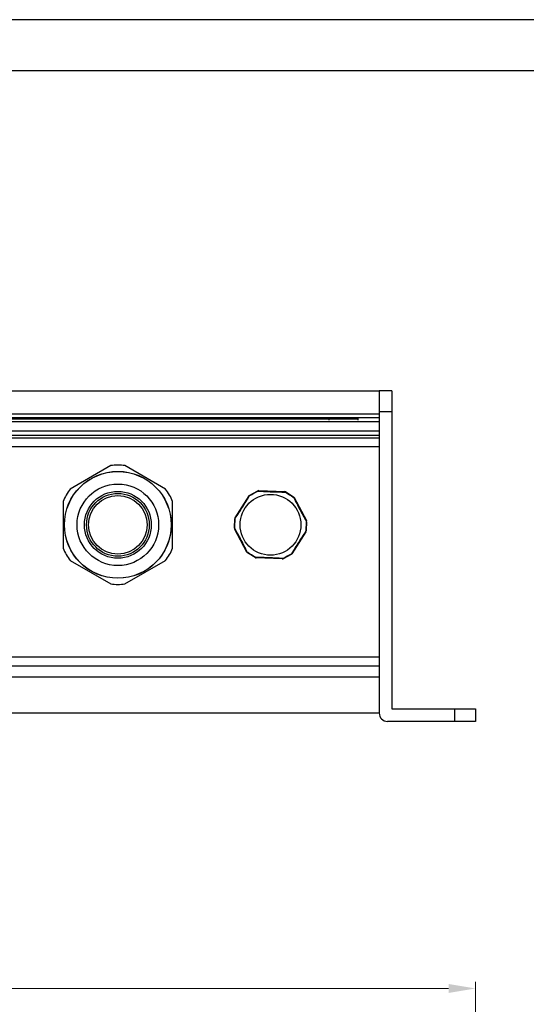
# Model space of a CAD drawing. Header units: millimetres. Extents: x -6552 to -4132, y 482 to 1483.
# Tile 18 of 80: x -6186 to -6065, y 936 to 1171. Entities that reach past the tile are written whole.
import ezdxf

# ---------------------------------------------------------------- set-up
doc = ezdxf.new("R2010")
doc.units = ezdxf.units.MM
doc.header["$LTSCALE"] = 16.335
doc.header["$PDMODE"] = 3
doc.header["$PDSIZE"] = 0.3125
doc.layers.get('0').update_dxf_attribs({"linetype": 'CONTINUOUS'})
doc.layers.get('Defpoints').update_dxf_attribs({"linetype": 'CONTINUOUS'})
for name, color, linetype in [('02___PRT_ALL_AXES', 7, 'CONTINUOUS'), ('1', 7, 'CONTINUOUS'), ('AXES', 7, 'CONTINUOUS')]:
    doc.layers.add(name, color=color, linetype=linetype)
doc.styles.add('simplex', font='simplex.shx')
doc.dimstyles.new('YanXiu', dxfattribs={"dimtxt": 2.5, "dimasz": 2.2, "dimexe": 0.66, "dimexo": 0.66, "dimgap": 0.66, "dimtad": 0, "dimtoh": 1, "dimdec": 1, "dimdsep": 46, "dimtxsty": 'simplex', "dimcen": 0, "dimclrd": 4, "dimclre": 4, "dimclrt": 42, "dimazin": 2, "dimtfac": 1, "dimtdec": 1, "dimtofl": 0, "dimtmove": 0, "dimatfit": 3, "dimfxl": 1, "dimlwd": 5, "dimlwe": 5, "dimarcsym": 0})

# ---------------------------------------------------------------- blocks, each defined once
blk = doc.blocks.new('*D19')
at = {"color": 4, "lineweight": 5, "transparency": 16777216}
for p, q in [((-6472.84, 902), (-6472.84, 941.17)), ((-6466.44, 939.57), (-6286.53, 939.57)), ((-6083.24, 939.57), (-6263.14, 939.57)), ((-6076.84, 902), (-6076.84, 941.17))]:
    blk.add_line(p, q, dxfattribs=at)
at = {"color": 4, "transparency": 16777216}
for points in [[(-6466.44, 940.64), (-6466.44, 938.5), (-6472.84, 939.57)], [(-6083.24, 940.64), (-6083.24, 938.5), (-6076.84, 939.57)]]:
    blk.add_solid(points, dxfattribs=at)
at = {"layer": 'Defpoints', "color": 0, "transparency": 16777216}
for p in [(-6472.84, 939.57), (-6472.84, 900.4), (-6076.84, 900.4)]:
    blk.add_point(p, dxfattribs=at)
at = {"color": 42, "transparency": 16777216, "insert": (-6274.84, 939.57), "char_height": 8, "attachment_point": 5, "style": 'simplex'}
blk.add_mtext('396', dxfattribs=at)
blk = doc.blocks.new('AAXXX')
at = {"layer": '1'}
for p, q in [((-2141.569, 350.671), (-2223.646, 350.671)), ((-2222.681, 349.645), (-2142.534, 349.645))]:
    blk.add_line(p, q, dxfattribs=at)

msp = doc.modelspace()

# ---------------------------------------------------------------- linework, layer by layer
at = {"color": 7, "linetype": 'Continuous'}
for p, q in [((-6096.84, 1082.44), (-6099.84, 1082.44)), ((-6099.84, 1082.44), (-6099.84, 1005.44)), ((-6096.84, 1082.44), (-6096.84, 1006.44)), ((-6449.84, 1076.96), (-6099.84, 1076.96)), ((-6449.84, 1076.06), (-6099.84, 1076.06)), ((-6111.84, 1075.44), (-6111.84, 1076.06)), ((-6096.84, 1077.44), (-6099.84, 1077.44)), ((-6449.84, 1075.14), (-6099.84, 1075.14)), ((-6444.84, 1075.79), (-6104.84, 1075.79)), ((-6099.84, 1072.86), (-6449.84, 1072.86)), ((-6099.84, 1071.81), (-6449.84, 1071.81)), ((-6449.84, 1071.25), (-6099.84, 1071.25)), ((-6449.84, 1069.13), (-6099.84, 1069.13)), ((-6164.03, 1064.59), (-6173.74, 1058.98)), ((-6150.93, 1058.98), (-6160.64, 1064.59)), ((-6134.31, 1052.1), (-6130.98, 1057.38)), ((-6130.79, 1057.56), (-6128.9, 1058.55)), ((-6128.64, 1058.61), (-6122.4, 1058.37)), ((-6122.15, 1058.29), (-6120.34, 1057.15)), ((-6175.44, 1056.05), (-6175.44, 1044.84)), ((-6149.24, 1044.84), (-6149.24, 1056.05)), ((-6120.17, 1056.96), (-6117.26, 1051.43)), ((-6134.47, 1049.71), (-6134.39, 1051.85)), ((-6117.2, 1051.18), (-6117.29, 1049.04)), ((-6131.51, 1043.93), (-6134.42, 1049.46)), ((-6117.36, 1048.79), (-6120.7, 1043.51)), ((-6129.52, 1042.6), (-6131.33, 1043.74)), ((-6120.89, 1043.33), (-6122.78, 1042.33)), ((-6173.74, 1041.9), (-6164.03, 1036.29)), ((-6160.64, 1036.29), (-6150.93, 1041.9)), ((-6123.03, 1042.28), (-6129.27, 1042.52)), ((-6099.84, 1018.76), (-6449.84, 1018.76)), ((-6099.84, 1016.64), (-6449.84, 1016.64)), ((-6096.84, 1006.44), (-6076.84, 1006.44)), ((-6081.84, 1006.44), (-6081.84, 1003.44)), ((-6076.84, 1006.44), (-6076.84, 1003.44)), ((-6076.84, 1003.44), (-6097.84, 1003.44))]:
    msp.add_line(p, q, dxfattribs=at)
for radius in [12.78, 12.75, 9.75, 8, 7.5]:
    msp.add_circle((-6162.34, 1050.44), radius, dxfattribs=at)
for centre, radius, start, end in [((-6162.34, 1050.44), 14.25, 83.1763, 96.8237), ((-6162.34, 1050.44), 14.25, 143.1763, 156.8237), ((-6162.34, 1050.44), 14.25, 23.1763, 36.8237), ((-6130.56, 1057.11), 0.5, 117.756, 147.756), ((-6180.18, 1153.71), 108.19, 297.1817, 298.3304), ((-6128.66, 1058.11), 0.5, 87.756, 117.756), ((-6122.42, 1057.87), 0.5, 57.756, 87.756), ((-6063.58, 1149.14), 108.19, 237.1817, 238.3304), ((-6120.61, 1056.72), 0.5, 27.756, 57.756), ((-6133.89, 1051.83), 0.5, 147.756, 177.756), ((-6244, 1055.08), 109.75, 357.1848, 357.751), ((-6242.53, 1055.01), 108.28, 357.7572, 358.3311), ((-6009.15, 1045.87), 108.28, 177.7572, 178.3311), ((-6007.68, 1045.8), 109.75, 177.1848, 177.751), ((-6117.7, 1051.2), 0.5, 357.756, 27.756), ((-6133.97, 1049.69), 0.5, 177.756, 207.756), ((-6117.79, 1049.06), 0.5, 327.756, 357.756), ((-6162.34, 1050.44), 14.25, 203.1763, 216.8237), ((-6162.34, 1050.44), 14.25, 323.1763, 336.8237), ((-6131.06, 1044.16), 0.5, 207.756, 237.756), ((-6188.1, 951.74), 108.19, 57.1817, 58.3304), ((-6071.49, 947.17), 108.19, 117.1817, 118.3304), ((-6121.12, 1043.77), 0.5, 297.756, 327.756), ((-6129.25, 1043.02), 0.5, 237.756, 267.756), ((-6123.01, 1042.78), 0.5, 267.756, 297.756), ((-6162.34, 1050.44), 14.25, 263.1763, 276.8237), ((-6097.84, 1005.44), 2, 180, 270)]:
    msp.add_arc(centre, radius, start, end, dxfattribs=at)
for points, knots in [([(-6134.25, 1052.01), (-6133.96, 1052.45), (-6133.38, 1053.32), (-6132.52, 1054.66), (-6131.68, 1056.01), (-6131.14, 1056.91), (-6130.88, 1057.36)], [0, 0, 0, 0, 0.248486, 0.499993, 0.751498, 1, 1, 1, 1]), ([(-6130.98, 1057.38), (-6130.98, 1057.38), (-6130.97, 1057.39), (-6130.96, 1057.39), (-6130.94, 1057.38), (-6130.91, 1057.38), (-6130.89, 1057.37), (-6130.88, 1057.36)], [0, 0, 0, 0, 0.124832, 0.215907, 0.329882, 0.625709, 1, 1, 1, 1]), ([(-6130.88, 1057.36), (-6130.86, 1057.38), (-6130.83, 1057.43), (-6130.78, 1057.46), (-6130.76, 1057.47)], [0, 0, 0, 0, 0.496201, 1, 1, 1, 1]), ([(-6130.79, 1057.56), (-6130.79, 1057.56), (-6130.79, 1057.55), (-6130.79, 1057.55), (-6130.79, 1057.54), (-6130.78, 1057.53), (-6130.77, 1057.5), (-6130.77, 1057.48), (-6130.76, 1057.47)], [0, 0, 0, 0, 0.028054, 0.08218, 0.166289, 0.280297, 0.592316, 1, 1, 1, 1]), ([(-6128.9, 1058.55), (-6128.89, 1058.55), (-6128.89, 1058.55), (-6128.89, 1058.55), (-6128.88, 1058.54), (-6128.87, 1058.53), (-6128.86, 1058.51), (-6128.85, 1058.49), (-6128.84, 1058.48)], [0, 0, 0, 0, 0.028047, 0.082158, 0.166255, 0.280257, 0.592283, 1, 1, 1, 1]), ([(-6128.84, 1058.48), (-6128.82, 1058.49), (-6128.77, 1058.51), (-6128.71, 1058.51), (-6128.69, 1058.51)], [0, 0, 0, 0, 0.503799, 1, 1, 1, 1]), ([(-6128.64, 1058.61), (-6128.65, 1058.61), (-6128.66, 1058.6), (-6128.66, 1058.59), (-6128.67, 1058.58), (-6128.68, 1058.55), (-6128.68, 1058.53), (-6128.69, 1058.51)], [0, 0, 0, 0, 0.124827, 0.215904, 0.329882, 0.625712, 1, 1, 1, 1]), ([(-6128.69, 1058.51), (-6128.16, 1058.48), (-6127.11, 1058.41), (-6125.53, 1058.34), (-6123.94, 1058.29), (-6122.89, 1058.27), (-6122.36, 1058.27)], [0, 0, 0, 0, 0.248487, 0.5, 0.751513, 1, 1, 1, 1]), ([(-6122.4, 1058.37), (-6122.4, 1058.36), (-6122.39, 1058.36), (-6122.38, 1058.35), (-6122.38, 1058.33), (-6122.37, 1058.3), (-6122.37, 1058.28), (-6122.36, 1058.27)], [0, 0, 0, 0, 0.124832, 0.215907, 0.329882, 0.625709, 1, 1, 1, 1]), ([(-6122.36, 1058.27), (-6122.34, 1058.27), (-6122.29, 1058.26), (-6122.24, 1058.23), (-6122.21, 1058.22)], [0, 0, 0, 0, 0.496201, 1, 1, 1, 1]), ([(-6122.15, 1058.29), (-6122.16, 1058.29), (-6122.16, 1058.29), (-6122.16, 1058.28), (-6122.17, 1058.28), (-6122.18, 1058.27), (-6122.19, 1058.25), (-6122.21, 1058.23), (-6122.21, 1058.22)], [0, 0, 0, 0, 0.028054, 0.08218, 0.166289, 0.280297, 0.592316, 1, 1, 1, 1]), ([(-6120.34, 1057.15), (-6120.34, 1057.15), (-6120.34, 1057.14), (-6120.34, 1057.14), (-6120.35, 1057.13), (-6120.35, 1057.12), (-6120.36, 1057.09), (-6120.37, 1057.07), (-6120.38, 1057.06)], [0, 0, 0, 0, 0.028047, 0.082158, 0.166255, 0.280257, 0.592283, 1, 1, 1, 1]), ([(-6120.38, 1057.06), (-6120.36, 1057.05), (-6120.32, 1057.01), (-6120.29, 1056.97), (-6120.27, 1056.95)], [0, 0, 0, 0, 0.503799, 1, 1, 1, 1]), ([(-6120.17, 1056.96), (-6120.17, 1056.96), (-6120.18, 1056.96), (-6120.19, 1056.97), (-6120.21, 1056.96), (-6120.24, 1056.96), (-6120.26, 1056.95), (-6120.27, 1056.95)], [0, 0, 0, 0, 0.124826, 0.215903, 0.329881, 0.625712, 1, 1, 1, 1]), ([(-6120.27, 1056.95), (-6120.04, 1056.48), (-6119.57, 1055.53), (-6118.85, 1054.12), (-6118.1, 1052.73), (-6117.58, 1051.8), (-6117.33, 1051.35)], [0, 0, 0, 0, 0.248503, 0.500007, 0.751513, 1, 1, 1, 1]), ([(-6134.39, 1051.85), (-6134.39, 1051.85), (-6134.39, 1051.85), (-6134.38, 1051.85), (-6134.37, 1051.86), (-6134.36, 1051.86), (-6134.33, 1051.86), (-6134.31, 1051.86), (-6134.3, 1051.86)], [0, 0, 0, 0, 0.028047, 0.082158, 0.166255, 0.280257, 0.592283, 1, 1, 1, 1]), ([(-6134.31, 1052.1), (-6134.31, 1052.09), (-6134.31, 1052.08), (-6134.31, 1052.07), (-6134.3, 1052.06), (-6134.28, 1052.04), (-6134.26, 1052.02), (-6134.25, 1052.01)], [0, 0, 0, 0, 0.124827, 0.215904, 0.329882, 0.625712, 1, 1, 1, 1]), ([(-6134.3, 1051.86), (-6134.3, 1051.89), (-6134.29, 1051.94), (-6134.27, 1051.99), (-6134.25, 1052.01)], [0, 0, 0, 0, 0.503799, 1, 1, 1, 1]), ([(-6117.26, 1051.43), (-6117.26, 1051.42), (-6117.26, 1051.42), (-6117.26, 1051.41), (-6117.28, 1051.39), (-6117.3, 1051.37), (-6117.32, 1051.36), (-6117.33, 1051.35)], [0, 0, 0, 0, 0.124832, 0.215907, 0.329882, 0.625709, 1, 1, 1, 1]), ([(-6117.33, 1051.35), (-6117.31, 1051.32), (-6117.29, 1051.27), (-6117.29, 1051.22), (-6117.29, 1051.19)], [0, 0, 0, 0, 0.496201, 1, 1, 1, 1]), ([(-6117.2, 1051.18), (-6117.2, 1051.18), (-6117.2, 1051.18), (-6117.21, 1051.18), (-6117.22, 1051.18), (-6117.23, 1051.19), (-6117.26, 1051.19), (-6117.28, 1051.19), (-6117.29, 1051.19)], [0, 0, 0, 0, 0.028054, 0.08218, 0.166288, 0.280297, 0.592316, 1, 1, 1, 1]), ([(-6134.47, 1049.71), (-6134.47, 1049.71), (-6134.47, 1049.71), (-6134.47, 1049.71), (-6134.46, 1049.7), (-6134.44, 1049.7), (-6134.42, 1049.7), (-6134.4, 1049.69), (-6134.38, 1049.69)], [0, 0, 0, 0, 0.028054, 0.08218, 0.166288, 0.280297, 0.592316, 1, 1, 1, 1]), ([(-6134.42, 1049.46), (-6134.42, 1049.46), (-6134.42, 1049.47), (-6134.41, 1049.48), (-6134.4, 1049.5), (-6134.38, 1049.52), (-6134.36, 1049.53), (-6134.35, 1049.54)], [0, 0, 0, 0, 0.124832, 0.215907, 0.329882, 0.625709, 1, 1, 1, 1]), ([(-6134.35, 1049.54), (-6134.36, 1049.56), (-6134.38, 1049.61), (-6134.39, 1049.67), (-6134.38, 1049.69)], [0, 0, 0, 0, 0.496201, 1, 1, 1, 1]), ([(-6131.4, 1043.94), (-6131.63, 1044.41), (-6132.1, 1045.36), (-6132.83, 1046.76), (-6133.58, 1048.16), (-6134.09, 1049.08), (-6134.35, 1049.54)], [0, 0, 0, 0, 0.248503, 0.500007, 0.751513, 1, 1, 1, 1]), ([(-6117.42, 1048.88), (-6117.72, 1048.44), (-6118.3, 1047.56), (-6119.16, 1046.23), (-6119.99, 1044.88), (-6120.53, 1043.98), (-6120.8, 1043.53)], [0, 0, 0, 0, 0.248486, 0.499993, 0.751498, 1, 1, 1, 1]), ([(-6117.38, 1049.03), (-6117.38, 1049), (-6117.39, 1048.95), (-6117.41, 1048.9), (-6117.42, 1048.88)], [0, 0, 0, 0, 0.503799, 1, 1, 1, 1]), ([(-6117.36, 1048.79), (-6117.36, 1048.79), (-6117.36, 1048.8), (-6117.37, 1048.81), (-6117.38, 1048.83), (-6117.4, 1048.85), (-6117.41, 1048.87), (-6117.42, 1048.88)], [0, 0, 0, 0, 0.124827, 0.215904, 0.329882, 0.625712, 1, 1, 1, 1]), ([(-6117.29, 1049.04), (-6117.29, 1049.04), (-6117.29, 1049.03), (-6117.29, 1049.03), (-6117.3, 1049.03), (-6117.32, 1049.03), (-6117.34, 1049.03), (-6117.36, 1049.03), (-6117.38, 1049.03)], [0, 0, 0, 0, 0.028047, 0.082158, 0.166255, 0.280257, 0.592283, 1, 1, 1, 1]), ([(-6131.51, 1043.93), (-6131.5, 1043.93), (-6131.5, 1043.92), (-6131.48, 1043.92), (-6131.47, 1043.92), (-6131.44, 1043.93), (-6131.41, 1043.94), (-6131.4, 1043.94)], [0, 0, 0, 0, 0.124826, 0.215903, 0.329881, 0.625712, 1, 1, 1, 1]), ([(-6131.3, 1043.82), (-6131.32, 1043.84), (-6131.36, 1043.87), (-6131.39, 1043.92), (-6131.4, 1043.94)], [0, 0, 0, 0, 0.503799, 1, 1, 1, 1]), ([(-6131.33, 1043.74), (-6131.33, 1043.74), (-6131.33, 1043.74), (-6131.33, 1043.75), (-6131.33, 1043.76), (-6131.32, 1043.77), (-6131.31, 1043.79), (-6131.3, 1043.81), (-6131.3, 1043.82)], [0, 0, 0, 0, 0.028047, 0.082158, 0.166255, 0.280257, 0.592283, 1, 1, 1, 1]), ([(-6120.8, 1043.53), (-6120.81, 1043.5), (-6120.85, 1043.46), (-6120.89, 1043.43), (-6120.91, 1043.42)], [0, 0, 0, 0, 0.496201, 1, 1, 1, 1]), ([(-6120.89, 1043.33), (-6120.88, 1043.33), (-6120.88, 1043.33), (-6120.88, 1043.34), (-6120.89, 1043.35), (-6120.89, 1043.36), (-6120.9, 1043.39), (-6120.91, 1043.41), (-6120.91, 1043.42)], [0, 0, 0, 0, 0.028054, 0.08218, 0.166289, 0.280297, 0.592316, 1, 1, 1, 1]), ([(-6120.7, 1043.51), (-6120.7, 1043.5), (-6120.71, 1043.5), (-6120.72, 1043.5), (-6120.74, 1043.5), (-6120.76, 1043.51), (-6120.79, 1043.52), (-6120.8, 1043.53)], [0, 0, 0, 0, 0.124832, 0.215907, 0.329882, 0.625709, 1, 1, 1, 1]), ([(-6129.52, 1042.6), (-6129.52, 1042.6), (-6129.52, 1042.6), (-6129.51, 1042.6), (-6129.51, 1042.61), (-6129.5, 1042.62), (-6129.48, 1042.64), (-6129.47, 1042.66), (-6129.46, 1042.67)], [0, 0, 0, 0, 0.028054, 0.08218, 0.166289, 0.280297, 0.592316, 1, 1, 1, 1]), ([(-6129.31, 1042.62), (-6129.34, 1042.62), (-6129.39, 1042.63), (-6129.44, 1042.65), (-6129.46, 1042.67)], [0, 0, 0, 0, 0.496201, 1, 1, 1, 1]), ([(-6129.27, 1042.52), (-6129.28, 1042.52), (-6129.28, 1042.53), (-6129.29, 1042.54), (-6129.3, 1042.56), (-6129.31, 1042.58), (-6129.31, 1042.61), (-6129.31, 1042.62)], [0, 0, 0, 0, 0.124832, 0.215907, 0.329882, 0.625709, 1, 1, 1, 1]), ([(-6122.99, 1042.37), (-6123.51, 1042.41), (-6124.56, 1042.47), (-6126.15, 1042.55), (-6127.73, 1042.6), (-6128.79, 1042.62), (-6129.31, 1042.62)], [0, 0, 0, 0, 0.248487, 0.5, 0.751513, 1, 1, 1, 1]), ([(-6123.03, 1042.28), (-6123.03, 1042.28), (-6123.02, 1042.28), (-6123.01, 1042.29), (-6123, 1042.31), (-6123, 1042.34), (-6122.99, 1042.36), (-6122.99, 1042.37)], [0, 0, 0, 0, 0.124827, 0.215904, 0.329882, 0.625712, 1, 1, 1, 1]), ([(-6122.83, 1042.41), (-6122.86, 1042.39), (-6122.91, 1042.38), (-6122.96, 1042.37), (-6122.99, 1042.37)], [0, 0, 0, 0, 0.503799, 1, 1, 1, 1]), ([(-6122.78, 1042.33), (-6122.78, 1042.33), (-6122.78, 1042.34), (-6122.79, 1042.34), (-6122.79, 1042.34), (-6122.8, 1042.36), (-6122.82, 1042.38), (-6122.83, 1042.4), (-6122.83, 1042.41)], [0, 0, 0, 0, 0.028047, 0.082158, 0.166255, 0.280257, 0.592283, 1, 1, 1, 1])]:
    msp.add_open_spline(points, degree=3, knots=knots, dxfattribs=at)
at = {"layer": '02___PRT_ALL_AXES', "color": 7, "linetype": 'Continuous'}
for p, q in [((-6449.84, 1082.44), (-6099.84, 1082.44)), ((-6099.84, 1013.98), (-6449.84, 1013.98)), ((-6449.84, 1005.44), (-6099.84, 1005.44))]:
    msp.add_line(p, q, dxfattribs=at)
for centre, radius in [((-6162.34, 1050.44), 7), ((-6125.84, 1050.44), 7.28)]:
    msp.add_circle(centre, radius, dxfattribs=at)
at = {"layer": 'AXES', "color": 7, "linetype": 'Continuous'}
msp.add_line((-6104.84, 1075.44), (-6104.84, 1076.06), dxfattribs=at)

# ---------------------------------------------------------------- block references
at = {"xscale": 11.88, "yscale": 11.88, "zscale": 11.88}
msp.add_blockref('AAXXX', (19864.72, -2994.75), dxfattribs=at)

# ---------------------------------------------------------------- dimensions: what is measured, and where the dimension line sits
dim = msp.add_linear_dim(base=(-6472.84, 939.57), p1=(-6076.84, 900.4), p2=(-6472.84, 900.4), dimstyle='YanXiu', override={"dimtxt": 8, "dimasz": 6.4, "dimexe": 1.5992, "dimexo": 1.5992, "dimgap": 1.5992})
dim.commit()
dim.dimension.update_dxf_attribs({"geometry": '*D19', "text_midpoint": (-6274.84, 939.57)})

doc.saveas('drawing.dxf')
